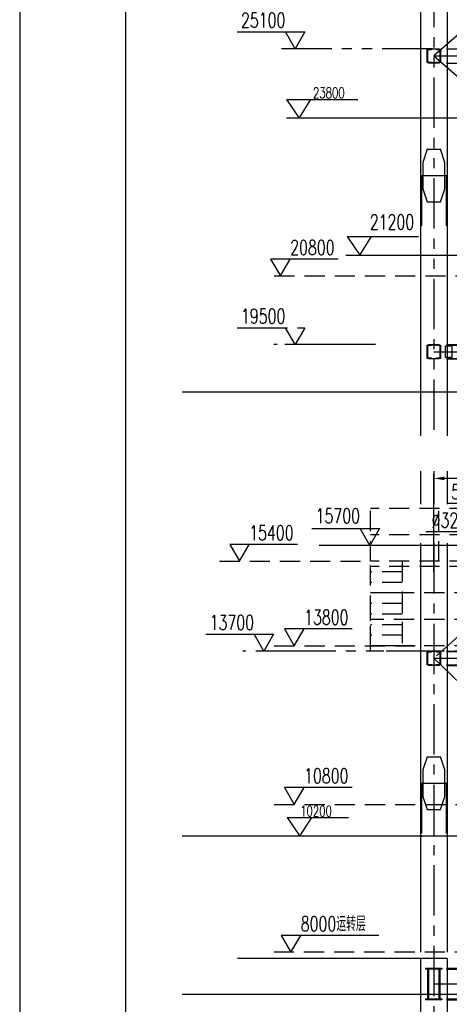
# Model space of a CAD drawing. Header units: millimetres. Extents: x -21 to 67273, y 14 to 95134.
# Tile 11 of 55: x -21 to 8105, y 44038 to 62672. Entities that reach past the tile are written whole.
import ezdxf
from ezdxf.enums import TextEntityAlignment as Align

# ---------------------------------------------------------------- set-up
doc = ezdxf.new("R2010")
doc.units = ezdxf.units.MM
doc.header["$LTSCALE"] = 30
for name, pattern in [('CENTER', [50.8, 31.75, -6.35, 6.35, -6.35]), ('DASHED', [19.05, 12.7, -6.35]), ('PHANTOM', [63.5, 31.75, -6.35, 6.35, -6.35, 6.35, -6.35])]:
    doc.linetypes.add(name, pattern=pattern)
doc.layers.get('Defpoints').update_dxf_attribs({"color": 5})
for name, color, linetype in [('双点画线', 6, 'PHANTOM'), ('标注', 3, 'Continuous'), ('点画线', 2, 'CENTER'), ('细实线', 4, 'Continuous'), ('虚线', 1, 'DASHED')]:
    doc.layers.add(name, color=color, linetype=linetype)
doc.styles.get("Standard").update_dxf_attribs({"font": 'romans.shx', "width": 0.7, "bigfont": 'hzdx.shx'})
doc.dimstyles.new('STANDARD$0', dxfattribs={"dimscale": 25, "dimtxt": 3.5, "dimasz": 2.5, "dimexe": 1, "dimexo": 0, "dimgap": 1, "dimtad": 1, "dimdec": 0, "dimdsep": 46, "dimtxsty": 'Standard', "dimcen": 2.5, "dimclrd": 256, "dimclre": 256, "dimclrt": 256, "dimadec": 0, "dimazin": 0, "dimtfac": 10, "dimtdec": 0, "dimtmove": 0, "dimatfit": 3, "dimfxl": 1, "dimtolj": 1, "dimtzin": 0, "dimarcsym": 0})

# ---------------------------------------------------------------- blocks, each defined once
blk = doc.blocks.new('*D65')
at = {"layer": 'Defpoints'}
for p in [(9837, 52978), (9512, 52635), (9837, 52635)]:
    blk.add_point(p, dxfattribs=at)
at = {"layer": '标注'}
for p, q in [((9312, 52978), (7661, 52978)), ((9512, 52635), (9512, 53058)), ((9837, 52978), (9512, 52978)), ((9837, 52635), (9837, 53058)), ((10037, 52978), (10237, 52978))]:
    blk.add_line(p, q, dxfattribs=at)
for points in [[(9312, 53011), (9312, 52944), (9512, 52978)], [(10037, 53011), (10037, 52944), (9837, 52978)]]:
    blk.add_solid(points, dxfattribs=at)
at = {"layer": '标注', "insert": (8343, 53198), "char_height": 280, "attachment_point": 5}
blk.add_mtext('%%C325*10', dxfattribs=at)
blk = doc.blocks.new('*D68')
at = {"layer": 'Defpoints'}
for p in [(9125, 53515), (9675, 52374), (9125, 50505)]:
    blk.add_point(p, dxfattribs=at)
at = {"layer": '标注'}
for p, q in [((8925, 53515), (8061, 53515)), ((9125, 50505), (9125, 53595)), ((9675, 53515), (9125, 53515)), ((9675, 52374), (9675, 53595)), ((9875, 53515), (10075, 53515))]:
    blk.add_line(p, q, dxfattribs=at)
for points in [[(8925, 53548), (8925, 53481), (9125, 53515)], [(9875, 53548), (9875, 53481), (9675, 53515)]]:
    blk.add_solid(points, dxfattribs=at)
at = {"layer": '标注', "insert": (8393, 53735), "char_height": 280, "attachment_point": 5}
blk.add_mtext('550', dxfattribs=at)
blk = doc.blocks.new('*D91')
at = {"layer": 'Defpoints'}
for p in [(7814, 53991), (7814, 52220), (9675, 52220)]:
    blk.add_point(p, dxfattribs=at)
at = {"layer": '标注'}
for p, q in [((7814, 52220), (7814, 54071)), ((9675, 52220), (9675, 54071)), ((9475, 53991), (8014, 53991))]:
    blk.add_line(p, q, dxfattribs=at)
for points in [[(8014, 54024), (8014, 53957), (7814, 53991)], [(9475, 54024), (9475, 53957), (9675, 53991)]]:
    blk.add_solid(points, dxfattribs=at)
at = {"layer": '标注', "insert": (8744, 54211), "char_height": 280, "attachment_point": 5}
blk.add_mtext('1861', dxfattribs=at)

msp = doc.modelspace()

# ---------------------------------------------------------------- linework, layer by layer
for p, q in [((1979.476, 94334.368), (1979.476, 814.368)), ((7563.76, 81632.118), (7563.76, 54795.622)), ((8063.76, 81632.118), (8063.76, 54795.622)), ((7563.76, 52765.29), (7563.76, 45022.118)), ((8063.76, 52765.29), (8063.76, 45022.118)), ((7563.76, 44902.118), (7563.76, 36882.118)), ((8063.76, 44902.118), (8063.76, 36882.118))]:
    msp.add_line(p, q)
at = {"layer": 'Defpoints'}
for p, q in [((16944.194, 55622.118), (3052.412, 55622.118)), ((16944.194, 47222.118), (3052.412, 47222.118)), ((16944.194, 44222.118), (3052.412, 44222.118))]:
    msp.add_line(p, q, dxfattribs=at)
at = {"layer": '双点画线'}
for p, q in [((7813.76, 82532.118), (7813.76, 54795.622)), ((14213.76, 67587.118), (7813.76, 61987.118)), ((8053.76, 62122.118), (13973.76, 62122.118)), ((7813.76, 61987.118), (14213.76, 56387.118)), ((7813.76, 61987.118), (26953.76, 61987.118)), ((8053.76, 61852.118), (13973.76, 61852.118)), ((7688.76, 60222.118), (7603.76, 59972.118)), ((7688.76, 60222.118), (7938.76, 60222.118)), ((8023.76, 59972.118), (7938.76, 60222.118)), ((7603.76, 59972.118), (7603.76, 59472.118)), ((8023.76, 59472.118), (8023.76, 59972.118)), ((7563.76, 59722.118), (8063.76, 59722.118)), ((7581.76, 59722.118), (7581.76, 58722.118)), ((8045.76, 59722.118), (8045.76, 58722.118)), ((7603.76, 59472.118), (7688.76, 59222.118)), ((7938.76, 59222.118), (8023.76, 59472.118)), ((7688.76, 59222.118), (7938.76, 59222.118)), ((6710.522, 56522.118), (4971.651, 56522.118)), ((8053.76, 56522.118), (13973.76, 56522.118)), ((8053.76, 56512.118), (13973.76, 56512.118)), ((7813.76, 56387.118), (26953.76, 56387.118)), ((14213.76, 56387.118), (7813.76, 50587.118)), ((8053.76, 56262.118), (13973.76, 56262.118)), ((8053.76, 56252.118), (13973.76, 56252.118)), ((7563.76, 54130.514), (7563.76, 53500.41)), ((7813.76, 54130.514), (7813.76, 53500.41)), ((8063.76, 54130.514), (8063.76, 53500.41)), ((7864.165, 50722.118), (4971.65, 50722.118)), ((8053.76, 50722.118), (13973.76, 50722.118)), ((8053.76, 50712.118), (13973.76, 50712.118)), ((7813.76, 50587.118), (26953.76, 50587.118)), ((7813.76, 50587.118), (14213.76, 44422.118)), ((8053.76, 50462.118), (13973.76, 50462.118)), ((8053.76, 50452.118), (13973.76, 50452.118)), ((7688.76, 48722.118), (7603.76, 48472.118)), ((7688.76, 48722.118), (7938.76, 48722.118)), ((8023.76, 48472.118), (7938.76, 48722.118)), ((7603.76, 48472.118), (7603.76, 47972.118)), ((8023.76, 47972.118), (8023.76, 48472.118)), ((7563.76, 48222.118), (8063.76, 48222.118)), ((7581.76, 48222.118), (7581.76, 47222.118)), ((8045.76, 48222.118), (8045.76, 47222.118)), ((7603.76, 47972.118), (7688.76, 47722.118)), ((7938.76, 47722.118), (8023.76, 47972.118)), ((7688.76, 47722.118), (7938.76, 47722.118)), ((7581.76, 47222.118), (7593.76, 47222.118)), ((8045.76, 47222.118), (8033.76, 47222.118)), ((8053.76, 44722.118), (10268.925, 44722.118)), ((8053.76, 44702.118), (10268.925, 44702.118)), ((7813.76, 44422.118), (33153.76, 44422.118)), ((8053.76, 44142.118), (10268.925, 44142.118)), ((8053.76, 44122.118), (10268.925, 44122.118))]:
    msp.add_line(p, q, dxfattribs=at)
for points in [[(7786.761, 62122.118), (4789.436, 62122.118)], [(4094.187, 56842.118), (5374.187, 56842.118), (5189.435, 56522.118), (5004.683, 56842.118)], [(5989.435, 56522.118), (4789.435, 56522.118)], [(5397.621, 50722.118), (4197.621, 50722.118)]]:
    msp.add_lwpolyline(points, dxfattribs=at)
for points in [[(7688.761, 62112.118), (7766.761, 62112.118), (7766.761, 62109.098), (7766.361, 62106.945), (7765.212, 62105.074), (7763.466, 62103.743), (7761.359, 62103.128), (7706.573, 62097.649), (7702.356, 62096.422), (7698.864, 62093.761), (7696.563, 62090.021), (7695.761, 62085.703), (7695.761, 61888.523), (7696.566, 61884.206), (7698.87, 61880.468), (7702.365, 61877.809), (7706.57, 61876.587), (7761.359, 61871.108), (7763.461, 61870.496), (7765.208, 61869.166), (7766.359, 61867.297), (7766.761, 61865.138), (7766.761, 61862.118), (7688.761, 61862.118)], [(7713.761, 62122.118), (7913.761, 62122.118), (7913.761, 62112.118), (7713.761, 62112.118)], [(7938.759, 61862.118), (7860.759, 61862.118), (7860.759, 61865.118), (7861.159, 61867.318), (7862.359, 61869.118), (7864.059, 61870.518), (7866.159, 61871.118), (7920.959, 61876.618), (7925.159, 61877.818), (7928.659, 61880.518), (7930.959, 61884.218), (7931.759, 61888.518), (7931.759, 62085.718), (7930.959, 62090.018), (7928.659, 62093.718), (7925.159, 62096.418), (7920.959, 62097.618), (7866.159, 62103.118), (7864.059, 62103.718), (7862.259, 62105.118), (7861.159, 62106.918), (7860.759, 62109.118), (7860.759, 62112.118), (7938.759, 62112.118)], [(7713.761, 61862.118), (7913.761, 61862.118), (7913.761, 61852.118), (7713.761, 61852.118)], [(7688.761, 56512.118), (7766.761, 56512.118), (7766.761, 56509.098), (7766.361, 56506.945), (7765.212, 56505.074), (7763.466, 56503.743), (7761.359, 56503.128), (7706.573, 56497.649), (7702.356, 56496.422), (7698.864, 56493.761), (7696.563, 56490.021), (7695.761, 56485.703), (7695.761, 56288.523), (7696.566, 56284.206), (7698.87, 56280.468), (7702.365, 56277.809), (7706.57, 56276.587), (7761.359, 56271.108), (7763.461, 56270.496), (7765.208, 56269.166), (7766.359, 56267.297), (7766.761, 56265.138), (7766.761, 56262.118), (7688.761, 56262.118)], [(7713.761, 56522.118), (7913.761, 56522.118), (7913.761, 56512.118), (7713.761, 56512.118)], [(7938.759, 56262.118), (7860.759, 56262.118), (7860.759, 56265.118), (7861.159, 56267.318), (7862.359, 56269.118), (7864.059, 56270.518), (7866.159, 56271.118), (7920.959, 56276.618), (7925.159, 56277.818), (7928.659, 56280.518), (7930.959, 56284.218), (7931.759, 56288.518), (7931.759, 56485.718), (7930.959, 56490.018), (7928.659, 56493.718), (7925.159, 56496.418), (7920.959, 56497.618), (7866.159, 56503.118), (7864.059, 56503.718), (7862.259, 56505.118), (7861.159, 56506.918), (7860.759, 56509.118), (7860.759, 56512.118), (7938.759, 56512.118)], [(8033.76, 56497.118), (8153.76, 56497.118), (8153.76, 56277.118), (8033.76, 56277.118)], [(7713.761, 56262.118), (7913.761, 56262.118), (7913.761, 56252.118), (7713.761, 56252.118)], [(7688.761, 50712.118), (7766.761, 50712.118), (7766.761, 50709.098), (7766.361, 50706.945), (7765.212, 50705.074), (7763.466, 50703.743), (7761.359, 50703.128), (7706.573, 50697.649), (7702.356, 50696.422), (7698.864, 50693.761), (7696.563, 50690.021), (7695.761, 50685.703), (7695.761, 50488.523), (7696.566, 50484.206), (7698.87, 50480.468), (7702.365, 50477.809), (7706.57, 50476.587), (7761.359, 50471.108), (7763.461, 50470.496), (7765.208, 50469.166), (7766.359, 50467.297), (7766.761, 50465.138), (7766.761, 50462.118), (7688.761, 50462.118)], [(7713.761, 50722.118), (7913.761, 50722.118), (7913.761, 50712.118), (7713.761, 50712.118)], [(7938.759, 50462.118), (7860.759, 50462.118), (7860.759, 50465.118), (7861.159, 50467.318), (7862.359, 50469.118), (7864.059, 50470.518), (7866.159, 50471.118), (7920.959, 50476.618), (7925.159, 50477.818), (7928.659, 50480.518), (7930.959, 50484.218), (7931.759, 50488.518), (7931.759, 50685.718), (7930.959, 50690.018), (7928.659, 50693.718), (7925.159, 50696.418), (7920.959, 50697.618), (7866.159, 50703.118), (7864.059, 50703.718), (7862.259, 50705.118), (7861.159, 50706.918), (7860.759, 50709.118), (7860.759, 50712.118), (7938.759, 50712.118)], [(7713.761, 50462.118), (7913.761, 50462.118), (7913.761, 50452.118), (7713.761, 50452.118)], [(7663.76, 44722.118), (7963.76, 44722.118), (7963.76, 44702.118), (7663.76, 44702.118)], [(7713.76, 44702.118), (7713.76, 44142.118), (7701.76, 44142.118), (7701.76, 44702.118)], [(7925.76, 44702.118), (7925.76, 44142.118), (7913.76, 44142.118), (7913.76, 44702.118)], [(7663.76, 44142.118), (7963.76, 44142.118), (7963.76, 44122.118), (7663.76, 44122.118)]]:
    msp.add_lwpolyline(points, close=True, dxfattribs=at)
at = {"layer": '标注'}
for p, q in [((5024.452, 61161.543), (5266.096, 60808.726)), ((5024.452, 61161.543), (6373.582, 61161.543)), ((5266.096, 60808.726), (5489.153, 61161.543)), ((10488.489, 60811.442), (5028.349, 60811.442)), ((6171.013, 58566.016), (6412.657, 58213.199)), ((6171.013, 58566.016), (7520.143, 58566.016)), ((6412.657, 58213.199), (6635.713, 58566.016)), ((6148.773, 58213.199), (11620.858, 58213.199)), ((5039.481, 47575.005), (5281.125, 47222.187)), ((5039.481, 47571.934), (6196.001, 47571.934)), ((5281.125, 47222.187), (5504.181, 47575.005)), ((12214.246, 47222.187), (5025.073, 47222.187))]:
    msp.add_line(p, q, dxfattribs=at)
at = {"layer": '点画线'}
msp.add_line((7813.76, 52765.29), (7813.76, 36222.118), dxfattribs=at)
at = {"layer": '细实线'}
for p, q in [((-20.524, 95134.368), (-20.524, 14.368)), ((9512.34, 52722.118), (5645.443, 52722.118)), ((8063.76, 44902.118), (4097.083, 44902.118))]:
    msp.add_line(p, q, dxfattribs=at)
for points in [[(4094.188, 62442.118), (5374.188, 62442.118), (5189.436, 62122.118), (5004.684, 62442.118)], [(6006.103, 58142.118), (4726.103, 58142.118), (4910.855, 57822.118), (5095.607, 58142.118)], [(5505.921, 53042.118), (6785.921, 53042.118), (6601.169, 52722.118), (6416.417, 53042.118)], [(5231.137, 52742.118), (3951.137, 52742.118), (4135.889, 52422.118), (4320.641, 52742.118)], [(6268.184, 51142.118), (4988.184, 51142.118), (5172.936, 50822.118), (5357.688, 51142.118)], [(3502.374, 51042.118), (4782.374, 51042.118), (4597.621, 50722.118), (4412.869, 51042.118)], [(6268.184, 48142.118), (4988.184, 48142.118), (5172.936, 47822.118), (5357.688, 48142.118)], [(6205.76, 45342.118), (4925.76, 45342.118), (5110.512, 45022.118), (5295.264, 45342.118)], [(6773.279, 45342.118), (4925.76, 45342.118), (5110.512, 45022.118), (5295.264, 45342.118)]]:
    msp.add_lwpolyline(points, dxfattribs=at)
at = {"layer": '虚线'}
for p, q in [((4795.744, 57822.118), (9413.76, 57822.118)), ((9063.76, 53422.118), (6613.76, 53422.118)), ((6613.76, 52422.118), (6613.76, 53422.118)), ((7908.361, 52422.118), (7908.361, 53422.118)), ((9063.76, 52922.118), (6613.76, 52922.118)), ((3758.697, 52422.118), (6526.713, 52422.118)), ((6613.76, 50822.118), (6613.76, 52422.118)), ((9063.76, 52422.118), (6613.76, 52422.118)), ((7213.76, 52422.118), (7213.76, 50822.118)), ((9063.76, 52322.118), (6613.76, 52322.118)), ((7213.76, 52222.118), (6613.76, 52222.118)), ((7213.76, 52022.118), (6613.76, 52022.118)), ((6613.76, 50722.118), (6613.76, 51822.118)), ((24013.76, 51822.118), (6613.76, 51822.118)), ((7213.76, 51822.118), (6613.76, 51822.118)), ((7213.76, 51822.118), (7213.76, 50722.118)), ((7213.76, 51622.118), (6613.76, 51622.118)), ((7213.76, 51622.118), (6613.76, 51622.118)), ((7213.76, 51422.118), (6613.76, 51422.118)), ((24013.76, 51322.118), (6613.76, 51322.118)), ((7213.76, 51222.118), (6613.76, 51222.118)), ((7213.76, 51022.118), (6613.76, 51022.118)), ((4795.744, 50822.118), (7563.76, 50822.118)), ((24013.76, 50822.118), (6613.76, 50822.118)), ((7213.76, 50822.118), (6613.76, 50822.118)), ((24013.76, 50722.118), (6613.76, 50722.118)), ((4795.744, 47822.118), (13813.76, 47822.118)), ((13165.502, 45022.118), (4795.744, 45022.118))]:
    msp.add_line(p, q, dxfattribs=at)

# ---------------------------------------------------------------- texts
at = {"layer": '双点画线', "width": 0.7}
msp.add_text('19500', height=280, dxfattribs=at).set_placement((5004.683, 57062.118), align=Align.MIDDLE_RIGHT)
at = {"layer": '标注', "char_height": 200, "width": 820.0112, "attachment_point": 1}
for s, insert in [('23800', (5526.329, 61388.07)), ('10200', (5285.188, 47794.766))]:
    msp.add_mtext(s, dxfattribs=dict(at, insert=insert))
at = {"layer": '细实线', "width": 0.7}
for s, p in [('25100', (5004.684, 62662.118)), ('15700', (6416.417, 53282.548)), ('13700', (4412.869, 51262.118))]:
    msp.add_text(s, height=280, dxfattribs=at).set_placement(p, align=Align.MIDDLE_RIGHT)
for s, p in [('20800', (5095.607, 58362.118)), ('15400', (4320.641, 52962.118)), ('13800', (5357.688, 51362.118)), ('10800', (5357.688, 48362.118)), ('8000运转层', (5295.264, 45562.118)), ('8000', (5295.264, 45562.118))]:
    msp.add_text(s, height=280, dxfattribs=at).set_placement(p, align=Align.MIDDLE_LEFT)
at = {"layer": '细实线', "insert": (6601.413, 58983.003), "char_height": 280, "width": 820.0112, "attachment_point": 1}
msp.add_mtext('21200', dxfattribs=at)

# ---------------------------------------------------------------- dimensions: what is measured, and where the dimension line sits
at = {"layer": '标注'}
for base, p1, p2, override, picture, middle in [((7813.76, 53990.823), (9674.84, 52219.798), (7813.76, 52219.798), {"dimscale": 80, "dimdec": 0, "dimzin": 12, "dimcen": 0, "dimclrd": 0, "dimclre": 0, "dimadec": 2, "dimazin": 3, "dimtfac": 1, "dimtdec": 2, "dimtolj": 0, "dimtzin": 8, "dimlwd": 65535, "dimlwe": 65535}, '*D91', (8744.3, 53990.823)), ((9124.84, 53514.709), (9674.84, 52374.074), (9124.84, 50504.644), {"dimscale": 80, "dimdec": 2, "dimzin": 12, "dimcen": 0, "dimclrd": 0, "dimclre": 0, "dimadec": 2, "dimazin": 3, "dimtfac": 1, "dimtdec": 2, "dimtolj": 0, "dimtzin": 8, "dimlwd": 65535, "dimlwe": 65535}, '*D68', (8392.84, 53514.709))]:
    dim = msp.add_linear_dim(base=base, p1=p1, p2=p2, dimstyle='STANDARD$0', override=override, dxfattribs=at)
    dim.commit()
    dim.dimension.update_dxf_attribs({"geometry": picture, "text_midpoint": middle, "dimtype": 160})
dim = msp.add_linear_dim(base=(9837.336, 52977.816), p1=(9512.336, 52635.411), p2=(9837.336, 52635.411), text='%%C<>*10', dimstyle='STANDARD$0', override={"dimscale": 80, "dimdec": 2, "dimzin": 12, "dimcen": 0, "dimclrd": 0, "dimclre": 0, "dimadec": 2, "dimazin": 3, "dimtfac": 1, "dimtdec": 2, "dimtolj": 0, "dimtzin": 8, "dimlwd": 65535, "dimlwe": 65535}, dxfattribs=at)
dim.commit()
dim.dimension.update_dxf_attribs({"geometry": '*D65', "text_midpoint": (8342.731, 52977.816), "dimtype": 160})

doc.saveas('drawing.dxf')
